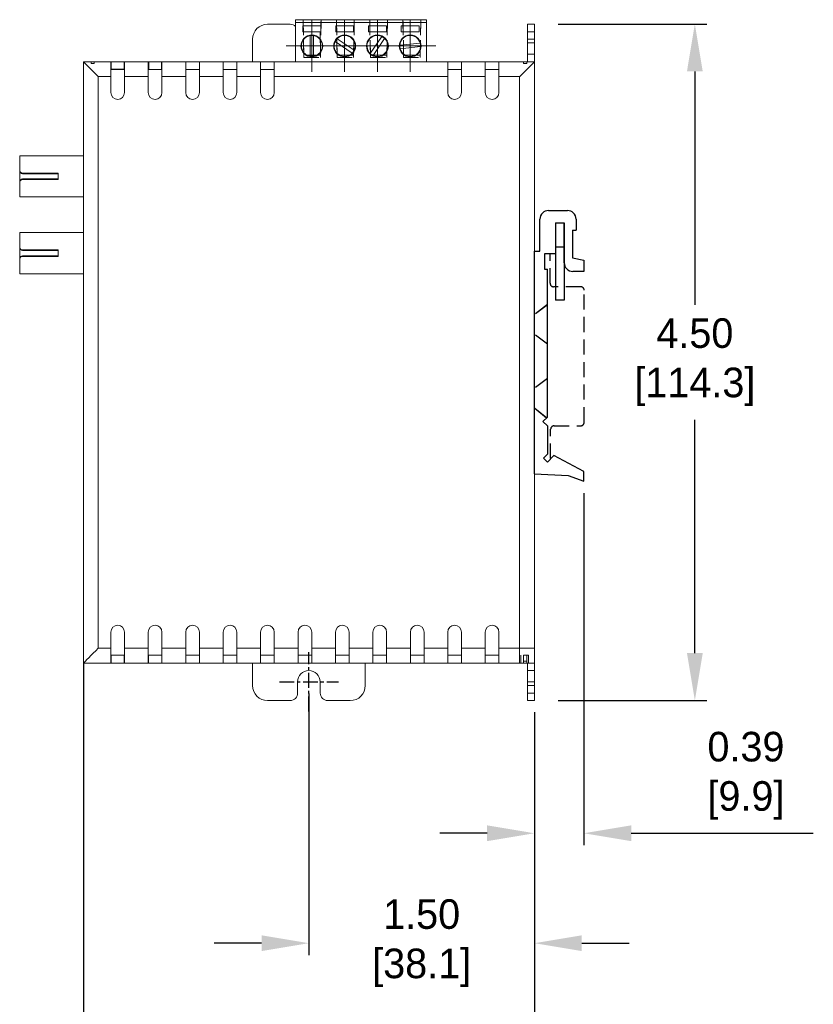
# Model space of a CAD drawing. Header units: inches. Extents: x 0 to 301, y 0 to 227.
# Tile 2 of 8: x 8 to 75, y 71 to 154. Entities that reach past the tile are written whole.
import ezdxf

# ---------------------------------------------------------------- set-up
doc = ezdxf.new("R2010")
doc.units = ezdxf.units.IN
doc.header["$MEASUREMENT"] = 0
doc.linetypes.add('CENTER', pattern=[2, 1.25, -0.25, 0.25, -0.25])
doc.linetypes.add('HIDDEN', pattern=[1.905, 1.27, -0.635])
for name, color, linetype in [('Center', 40, 'CENTER'), ('Dimensions', 140, 'Continuous'), ('Hidden', 102, 'HIDDEN')]:
    doc.layers.add(name, color=color, linetype=linetype)
doc.dimstyles.new('ISO-25', dxfattribs={"dimtxt": 2.5, "dimasz": 2.5, "dimexe": 1.25, "dimexo": 0.625, "dimtad": 1, "dimtxsty": 'Standard', "dimcen": 2.5, "dimadec": 0, "dimazin": 0, "dimtfac": 1, "dimtmove": 0, "dimatfit": 3, "dimfxl": 1, "dimarcsym": 0})

# ---------------------------------------------------------------- blocks, each defined once
blk = doc.blocks.new('SW_CENTERMARKSYMBOL_15')
at = {"color": 0, "linetype": 'Continuous', "lineweight": 0}
for p, q in [((0, 1.25), (0, 2.175)), ((0, 0), (0, 1.25)), ((-1.25, 0), (-2.175, 0)), ((0, 0), (-1.25, 0)), ((0, 0), (0, -1.25)), ((0, 0), (1.25, 0)), ((1.25, 0), (2.175, 0)), ((0, -1.25), (0, -2.175))]:
    blk.add_line(p, q, dxfattribs=at)
blk = doc.blocks.new('SW_CENTERMARKSYMBOL_16')
at = {"color": 0, "linetype": 'Continuous', "lineweight": 0}
for p, q in [((0, 1.25), (0, 2.175)), ((0, 0), (0, 1.25)), ((-1.25, 0), (-2.175, 0)), ((0, 0), (-1.25, 0)), ((0, 0), (0, -1.25)), ((0, 0), (1.25, 0)), ((1.25, 0), (2.175, 0)), ((0, -1.25), (0, -2.175))]:
    blk.add_line(p, q, dxfattribs=at)
blk = doc.blocks.new('SW_CENTERMARKSYMBOL_17')
at = {"color": 0, "linetype": 'Continuous', "lineweight": 0}
for p, q in [((0, 1.25), (0, 2.175)), ((0, 0), (0, 1.25)), ((-1.25, 0), (-2.175, 0)), ((0, 0), (-1.25, 0)), ((0, 0), (0, -1.25)), ((0, 0), (1.25, 0)), ((1.25, 0), (2.175, 0)), ((0, -1.25), (0, -2.175))]:
    blk.add_line(p, q, dxfattribs=at)
blk = doc.blocks.new('SW_CENTERMARKSYMBOL_18')
at = {"color": 0, "linetype": 'Continuous', "lineweight": 0}
for p, q in [((0, 1.25), (0, 2.175)), ((0, 0), (0, 1.25)), ((-1.25, 0), (-2.175, 0)), ((0, 0), (-1.25, 0)), ((0, 0), (0, -1.25)), ((0, 0), (1.25, 0)), ((1.25, 0), (2.175, 0)), ((0, -1.25), (0, -2.175))]:
    blk.add_line(p, q, dxfattribs=at)
blk = doc.blocks.new('*D17')
at = {"layer": 'Defpoints', "color": 0}
for p in [(52.706, 154.067), (52.706, 96.916), (65.264, 96.916)]:
    blk.add_point(p, dxfattribs=at)
at = {"layer": 'Dimensions', "color": 0, "lineweight": -2}
for p, q in [((53.706, 154.067), (66.264, 154.067)), ((65.264, 150.067), (65.264, 130.349)), ((65.264, 100.916), (65.264, 120.634)), ((53.706, 96.916), (66.264, 96.916))]:
    blk.add_line(p, q, dxfattribs=at)
at = {"layer": 'Dimensions', "color": 0}
for points in [[(64.598, 150.067), (65.931, 150.067), (65.264, 154.067)], [(64.598, 100.916), (65.931, 100.916), (65.264, 96.916)]]:
    blk.add_solid(points, dxfattribs=at)
at = {"layer": 'Dimensions', "color": 0, "insert": (65.264, 125.492), "char_height": 2.5, "attachment_point": 5}
blk.add_mtext('4.50\\P[114.3]', dxfattribs=at)
blk = doc.blocks.new('*D24')
at = {"layer": 'Defpoints', "color": 0}
for p in [(32.656, 98.504), (51.706, 96.916), (32.656, 76.406)]:
    blk.add_point(p, dxfattribs=at)
at = {"layer": 'Dimensions', "color": 0, "lineweight": -2}
for p, q in [((32.656, 97.504), (32.656, 75.406)), ((51.706, 95.916), (51.706, 75.406)), ((28.656, 76.406), (24.656, 76.406)), ((55.706, 76.406), (59.706, 76.406))]:
    blk.add_line(p, q, dxfattribs=at)
at = {"layer": 'Dimensions', "color": 0}
for points in [[(28.656, 77.072), (28.656, 75.739), (32.656, 76.406)], [(55.706, 77.072), (55.706, 75.739), (51.706, 76.406)]]:
    blk.add_solid(points, dxfattribs=at)
at = {"layer": 'Dimensions', "color": 0, "insert": (42.181, 76.406), "char_height": 2.5, "attachment_point": 5}
blk.add_mtext('1.50\\P[38.1]', dxfattribs=at)
blk = doc.blocks.new('*D25')
at = {"layer": 'Defpoints', "color": 0}
for p in [(13.606, 101.079), (51.706, 95.916), (13.606, 63.602)]:
    blk.add_point(p, dxfattribs=at)
at = {"layer": 'Dimensions', "color": 0, "lineweight": -2}
for p, q in [((13.606, 100.079), (13.606, 62.602)), ((51.706, 94.916), (51.706, 62.602)), ((17.606, 63.602), (25.715, 63.602)), ((47.706, 63.602), (39.596, 63.602))]:
    blk.add_line(p, q, dxfattribs=at)
at = {"layer": 'Dimensions', "color": 0}
for points in [[(17.606, 64.269), (17.606, 62.935), (13.606, 63.602)], [(47.706, 64.269), (47.706, 62.935), (51.706, 63.602)]]:
    blk.add_solid(points, dxfattribs=at)
at = {"layer": 'Dimensions', "color": 0, "insert": (32.656, 63.602), "char_height": 2.5, "attachment_point": 5}
blk.add_mtext('3.00\\P[76.2]', dxfattribs=at)
blk = doc.blocks.new('*D27')
at = {"layer": 'Defpoints', "color": 0}
for p in [(55.892, 115.441), (51.706, 96.904), (55.892, 85.694)]:
    blk.add_point(p, dxfattribs=at)
at = {"layer": 'Dimensions', "color": 0, "lineweight": -2}
for p, q in [((55.892, 114.441), (55.892, 84.694)), ((51.706, 95.904), (51.706, 84.694)), ((47.706, 85.694), (43.706, 85.694)), ((59.892, 85.694), (75.274, 85.694))]:
    blk.add_line(p, q, dxfattribs=at)
at = {"layer": 'Dimensions', "color": 0}
for points in [[(47.706, 86.361), (47.706, 85.028), (51.706, 85.694)], [(59.892, 86.361), (59.892, 85.028), (55.892, 85.694)]]:
    blk.add_solid(points, dxfattribs=at)
at = {"layer": 'Dimensions', "color": 0, "insert": (69.583, 90.552), "char_height": 2.5, "attachment_point": 5}
blk.add_mtext('0.39\\P[9.9]', dxfattribs=at)

msp = doc.modelspace()

# ---------------------------------------------------------------- linework, layer by layer
at = {"color": 7, "linetype": 'Continuous', "lineweight": 15}
for p, q in [((29.1631, 154.0538), (31.0681, 154.0538)), ((31.5201, 154.435), (42.5951, 154.435)), ((31.5201, 154.187), (31.5201, 154.435)), ((31.5201, 150.8788), (31.5201, 154.187)), ((31.5201, 154.187), (42.5951, 154.187)), ((31.7979, 154.202), (34.011, 154.202)), ((31.7979, 154.202), (31.7979, 154.187)), ((33.6616, 153.9144), (32.1473, 153.9144)), ((32.1473, 153.9144), (32.1473, 153.4146)), ((33.6765, 154.416), (32.1712, 154.416)), ((32.1712, 154.416), (32.1712, 154.2074)), ((32.1748, 154.2074), (32.1712, 154.416)), ((32.1712, 154.2074), (33.6765, 154.2074)), ((33.6616, 153.4146), (33.6616, 153.9144)), ((33.6728, 154.2074), (33.6765, 154.416)), ((33.6765, 154.2074), (33.6765, 154.416)), ((34.011, 154.202), (34.011, 154.187)), ((34.5667, 154.202), (34.5667, 154.187)), ((34.5667, 154.202), (36.7798, 154.202)), ((34.9161, 153.9144), (34.9161, 153.4146)), ((36.4304, 153.9144), (34.9161, 153.9144)), ((36.487, 154.416), (34.9817, 154.416)), ((34.9817, 154.416), (34.9817, 154.2074)), ((34.9854, 154.2074), (34.9817, 154.416)), ((34.9817, 154.2074), (36.487, 154.2074)), ((36.4304, 153.4146), (36.4304, 153.9144)), ((36.4834, 154.2074), (36.487, 154.416)), ((36.487, 154.2074), (36.487, 154.416)), ((36.7798, 154.202), (36.7798, 154.187)), ((37.3354, 154.202), (39.5485, 154.202)), ((37.3354, 154.202), (37.3354, 154.187)), ((37.6848, 153.9144), (37.6848, 153.4146)), ((39.1991, 153.9144), (37.6848, 153.9144)), ((39.2975, 154.416), (37.7922, 154.416)), ((37.7922, 154.416), (37.7922, 154.2074)), ((37.7959, 154.2074), (37.7922, 154.416)), ((37.7922, 154.2074), (39.2975, 154.2074)), ((39.1991, 153.4146), (39.1991, 153.9144)), ((39.2939, 154.2074), (39.2975, 154.416)), ((39.2975, 154.2074), (39.2975, 154.416)), ((39.5485, 154.202), (39.5485, 154.187)), ((40.1042, 154.202), (40.1042, 154.187)), ((40.1042, 154.202), (42.3173, 154.202)), ((41.9679, 153.9144), (40.4536, 153.9144)), ((40.4536, 153.9144), (40.4536, 153.4146)), ((42.1081, 154.416), (40.6028, 154.416)), ((40.6028, 154.416), (40.6028, 154.2074)), ((40.6064, 154.2074), (40.6028, 154.416)), ((40.6028, 154.2074), (42.1081, 154.2074)), ((41.9679, 153.4146), (41.9679, 153.9144)), ((42.1044, 154.2074), (42.1081, 154.416)), ((42.1081, 154.2074), (42.1081, 154.416)), ((42.3173, 154.202), (42.3173, 154.187)), ((42.5951, 154.187), (42.5951, 154.435)), ((42.5951, 150.8788), (42.5951, 154.187)), ((51.1256, 154.0543), (51.1256, 152.7843)), ((51.1256, 154.0543), (51.7056, 154.0543)), ((51.7056, 154.0543), (51.7056, 152.7843)), ((32.1473, 153.4146), (33.6616, 153.4146)), ((32.7594, 153.0895), (32.7594, 151.3449)), ((33.0496, 151.3449), (33.0496, 153.0895)), ((34.9161, 153.4146), (36.4304, 153.4146)), ((37.6848, 153.4146), (39.1991, 153.4146)), ((40.4536, 153.4146), (41.9679, 153.4146)), ((27.8931, 150.8788), (27.8931, 152.7838)), ((34.8689, 152.5847), (36.3153, 151.6091)), ((36.4775, 151.8497), (35.0312, 152.8253)), ((38.8095, 153.0215), (37.8339, 151.5751)), ((38.0745, 151.4129), (39.05, 152.8592)), ((42.0631, 152.4527), (40.328, 152.2703)), ((51.1256, 152.7843), (51.7056, 152.7843)), ((51.1256, 152.7843), (51.1256, 150.8788)), ((51.7056, 152.7843), (51.7056, 150.8788)), ((40.3584, 151.9817), (42.0934, 152.1641)), ((13.6056, 150.8788), (14.2556, 150.8788)), ((13.6056, 100.0788), (13.6056, 150.8788)), ((14.2556, 150.8788), (14.2556, 150.7254)), ((14.5221, 150.8788), (14.2556, 150.8788)), ((14.2556, 150.7254), (14.5221, 150.7254)), ((14.5221, 150.8788), (15.9206, 150.8788)), ((14.5221, 150.7254), (14.5221, 150.8788)), ((15.9206, 150.8788), (15.9206, 149.6288)), ((17.0744, 150.8788), (15.9206, 150.8788)), ((17.0744, 150.8788), (19.0837, 150.8788)), ((17.0744, 149.6288), (17.0744, 150.8788)), ((19.0837, 150.8788), (19.0837, 149.6288)), ((20.2375, 150.8788), (19.0837, 150.8788)), ((20.2375, 150.8788), (22.2468, 150.8788)), ((20.2375, 149.6288), (20.2375, 150.8788)), ((22.2468, 150.8788), (22.2468, 149.6288)), ((23.4006, 150.8788), (22.2468, 150.8788)), ((23.4006, 150.8788), (25.4099, 150.8788)), ((23.4006, 149.6288), (23.4006, 150.8788)), ((25.4099, 150.8788), (25.4099, 149.6288)), ((26.5637, 150.8788), (25.4099, 150.8788)), ((26.5637, 150.8788), (28.573, 150.8788)), ((26.5637, 149.6288), (26.5637, 150.8788)), ((28.573, 150.8788), (28.573, 149.6288)), ((29.7268, 150.8788), (28.573, 150.8788)), ((29.7268, 149.6288), (29.7268, 150.8788)), ((29.7268, 150.8788), (44.3884, 150.8788)), ((44.3884, 150.8788), (44.3884, 149.6288)), ((45.5423, 150.8788), (44.3884, 150.8788)), ((45.5423, 150.8788), (47.5515, 150.8788)), ((45.5423, 149.6288), (45.5423, 150.8788)), ((47.5515, 150.8788), (47.5515, 149.6288)), ((48.7054, 150.8788), (47.5515, 150.8788)), ((48.7054, 150.8788), (50.7892, 150.8788)), ((48.7054, 149.6288), (48.7054, 150.8788)), ((50.7892, 150.8788), (50.7892, 150.7254)), ((51.075, 150.8788), (50.7892, 150.8788)), ((50.7892, 150.7254), (51.0706, 150.7254)), ((51.075, 150.8788), (51.7056, 150.8788)), ((51.7056, 150.8788), (51.7056, 149.6288)), ((17.0744, 150.2288), (15.9206, 150.2288)), ((20.2375, 150.2288), (19.0837, 150.2288)), ((23.4006, 150.2288), (22.2468, 150.2288)), ((26.5637, 150.2288), (25.4099, 150.2288)), ((29.7268, 150.2288), (28.573, 150.2288)), ((45.5423, 150.2288), (44.3884, 150.2288)), ((48.7054, 150.2288), (47.5515, 150.2288)), ((14.8556, 149.6288), (14.8556, 101.3288)), ((15.9206, 149.6288), (14.8556, 149.6288)), ((15.9206, 149.6288), (15.9206, 148.2718)), ((17.0744, 148.2718), (17.0744, 149.6288)), ((19.0837, 149.6288), (17.0744, 149.6288)), ((19.0837, 149.6288), (19.0837, 148.2718)), ((20.2375, 148.2718), (20.2375, 149.6288)), ((22.2468, 149.6288), (20.2375, 149.6288)), ((22.2468, 149.6288), (22.2468, 148.2718)), ((23.4006, 148.2718), (23.4006, 149.6288)), ((25.4099, 149.6288), (23.4006, 149.6288)), ((25.4099, 149.6288), (25.4099, 148.2718)), ((26.5637, 148.2718), (26.5637, 149.6288)), ((28.573, 149.6288), (26.5637, 149.6288)), ((28.573, 149.6288), (28.573, 148.2718)), ((29.7268, 148.2718), (29.7268, 149.6288)), ((44.3884, 149.6288), (29.7268, 149.6288)), ((44.3884, 149.6288), (44.3884, 148.2718)), ((45.5423, 148.2718), (45.5423, 149.6288)), ((47.5515, 149.6288), (45.5423, 149.6288)), ((47.5515, 149.6288), (47.5515, 148.2718)), ((48.7054, 148.2718), (48.7054, 149.6288)), ((50.4556, 149.6288), (48.7054, 149.6288)), ((50.4556, 149.6288), (50.4556, 100.0788)), ((51.7056, 101.3288), (51.7056, 149.6288)), ((8.2156, 141.7124), (8.2156, 142.9353)), ((8.2156, 141.6664), (8.2156, 141.7124)), ((8.2156, 141.6751), (8.2156, 140.7248)), ((11.4656, 141.4682), (8.4656, 141.4682)), ((8.4656, 141.4682), (8.4656, 141.4228)), ((11.4656, 140.9313), (11.4656, 141.4682)), ((8.2156, 140.6871), (8.2156, 140.7333)), ((8.2156, 139.4653), (8.2156, 140.6871)), ((11.4656, 141.4228), (8.4656, 141.4228)), ((8.4656, 140.9769), (8.4656, 140.9313)), ((11.4656, 140.9769), (8.4656, 140.9769)), ((11.4656, 140.9313), (8.4656, 140.9313)), ((8.2156, 135.2213), (8.2156, 136.4441)), ((8.2156, 135.1753), (8.2156, 135.2213)), ((8.2156, 135.184), (8.2156, 134.2337)), ((11.4656, 134.9771), (8.4656, 134.9771)), ((8.4656, 134.9771), (8.4656, 134.9317)), ((11.4656, 134.9317), (8.4656, 134.9317)), ((11.4656, 134.4401), (11.4656, 134.9771)), ((8.2156, 134.196), (8.2156, 134.2422)), ((8.2156, 132.9741), (8.2156, 134.196)), ((8.4656, 134.4857), (8.4656, 134.4401)), ((11.4656, 134.4857), (8.4656, 134.4857)), ((11.4656, 134.4401), (8.4656, 134.4401)), ((15.9206, 102.6866), (15.9206, 101.3288)), ((17.0744, 101.3288), (17.0744, 102.6866)), ((19.0837, 102.6866), (19.0837, 101.3288)), ((20.2375, 101.3288), (20.2375, 102.6866)), ((22.2468, 102.6866), (22.2468, 101.3288)), ((23.4006, 101.3288), (23.4006, 102.6866)), ((25.4099, 102.6866), (25.4099, 101.3288)), ((26.5637, 101.3288), (26.5637, 102.6866)), ((28.573, 102.6866), (28.573, 101.3288)), ((29.7268, 101.3288), (29.7268, 102.6866)), ((31.7361, 102.6866), (31.7361, 101.3288)), ((32.8899, 101.3288), (32.8899, 102.6866)), ((34.8992, 102.6866), (34.8992, 101.3288)), ((36.053, 101.3288), (36.053, 102.6866)), ((38.0622, 102.6866), (38.0622, 101.3288)), ((39.2161, 101.3288), (39.2161, 102.6866)), ((41.2253, 102.6866), (41.2253, 101.3288)), ((42.3792, 101.3288), (42.3792, 102.6866)), ((44.3884, 102.6866), (44.3884, 101.3288)), ((45.5423, 101.3288), (45.5423, 102.6866)), ((47.5515, 102.6866), (47.5515, 101.3288)), ((48.7053, 101.3288), (48.7053, 102.6866)), ((14.8556, 101.3288), (15.9206, 101.3288)), ((15.9206, 101.3288), (15.9206, 100.0788)), ((15.9206, 100.7288), (17.0744, 100.7288)), ((17.0744, 101.3288), (19.0837, 101.3288)), ((17.0744, 100.0788), (17.0744, 101.3288)), ((19.0837, 101.3288), (19.0837, 100.0788)), ((19.0837, 100.7288), (20.2375, 100.7288)), ((20.2375, 101.3288), (22.2468, 101.3288)), ((20.2375, 100.0788), (20.2375, 101.3288)), ((22.2468, 101.3288), (22.2468, 100.0788)), ((22.2468, 100.7288), (23.4006, 100.7288)), ((23.4006, 101.3288), (25.4099, 101.3288)), ((23.4006, 100.0788), (23.4006, 101.3288)), ((25.4099, 101.3288), (25.4099, 100.0788)), ((25.4099, 100.7288), (26.5637, 100.7288)), ((26.5637, 101.3288), (28.573, 101.3288)), ((26.5637, 100.0788), (26.5637, 101.3288)), ((28.573, 101.3288), (28.573, 100.0788)), ((28.573, 100.7288), (29.7268, 100.7288)), ((29.7268, 101.3288), (31.7361, 101.3288)), ((29.7268, 100.0788), (29.7268, 101.3288)), ((31.7361, 101.3288), (31.7361, 100.0788)), ((31.7361, 100.7288), (32.8899, 100.7288)), ((32.8899, 101.3288), (34.8992, 101.3288)), ((32.8899, 100.0788), (32.8899, 101.3288)), ((34.8992, 101.3288), (34.8992, 100.0788)), ((34.8992, 100.7288), (36.053, 100.7288)), ((36.053, 101.3288), (38.0622, 101.3288)), ((36.053, 100.0788), (36.053, 101.3288)), ((38.0622, 101.3288), (38.0622, 100.0788)), ((38.0622, 100.7288), (39.2161, 100.7288)), ((39.2161, 101.3288), (41.2253, 101.3288)), ((39.2161, 100.0788), (39.2161, 101.3288)), ((41.2253, 101.3288), (41.2253, 100.0788)), ((41.2253, 100.7288), (42.3792, 100.7288)), ((42.3792, 101.3288), (44.3884, 101.3288)), ((42.3792, 100.0788), (42.3792, 101.3288)), ((44.3884, 101.3288), (44.3884, 100.0788)), ((44.3884, 100.7288), (45.5423, 100.7288)), ((45.5423, 101.3288), (47.5515, 101.3288)), ((45.5423, 100.0788), (45.5423, 101.3288)), ((47.5515, 101.3288), (47.5515, 100.0788)), ((47.5515, 100.7288), (48.7053, 100.7288)), ((48.7053, 101.3288), (51.7056, 101.3288)), ((48.7053, 100.0788), (48.7053, 101.3288)), ((51.7056, 101.3288), (51.7056, 100.0788)), ((14.2556, 100.0788), (13.6056, 100.0788)), ((14.2556, 100.0788), (14.5221, 100.0788)), ((15.9206, 100.0788), (14.5221, 100.0788)), ((14.8906, 100.0788), (15.9206, 100.0788)), ((15.9206, 100.0788), (17.0744, 100.0788)), ((19.0837, 100.0788), (17.0744, 100.0788)), ((17.077, 100.0788), (19.0837, 100.0788)), ((19.0837, 100.0788), (20.2375, 100.0788)), ((22.2468, 100.0788), (20.2375, 100.0788)), ((22.2468, 100.0788), (23.4006, 100.0788)), ((25.4099, 100.0788), (23.4006, 100.0788)), ((25.4099, 100.0788), (26.5637, 100.0788)), ((28.573, 100.0788), (26.5637, 100.0788)), ((27.8931, 98.1738), (27.8931, 100.0788)), ((28.573, 100.0788), (29.7268, 100.0788)), ((31.7361, 100.0788), (29.7268, 100.0788)), ((31.7361, 100.0788), (32.8899, 100.0788)), ((34.8992, 100.0788), (32.8899, 100.0788)), ((34.8992, 100.0788), (36.053, 100.0788)), ((38.0622, 100.0788), (36.053, 100.0788)), ((37.4181, 100.0788), (37.4181, 98.1738)), ((38.0622, 100.0788), (39.2161, 100.0788)), ((41.2253, 100.0788), (39.2161, 100.0788)), ((41.2253, 100.0788), (42.3792, 100.0788)), ((44.3884, 100.0788), (42.3792, 100.0788)), ((44.3884, 100.0788), (45.5423, 100.0788)), ((47.5515, 100.0788), (45.5423, 100.0788)), ((47.5515, 100.0788), (48.7053, 100.0788)), ((50.7892, 100.0788), (48.7053, 100.0788)), ((48.7053, 100.0788), (50.566, 100.0788)), ((51.0706, 100.2323), (50.7892, 100.2323)), ((50.7892, 100.2323), (50.7892, 100.0788)), ((50.7892, 100.0788), (51.075, 100.0788)), ((51.7056, 100.0788), (51.075, 100.0788)), ((51.1256, 100.0788), (51.1256, 98.1738)), ((51.7056, 100.0788), (51.7056, 98.1738)), ((31.7031, 98.4913), (31.7031, 97.5388)), ((33.6081, 97.5388), (33.6081, 98.4913)), ((51.1256, 98.1738), (51.7056, 98.1738)), ((51.1256, 98.1738), (51.1256, 96.9038)), ((51.7056, 98.1738), (51.7056, 96.9038)), ((31.0681, 96.9038), (29.1631, 96.9038)), ((36.1481, 96.9038), (34.2431, 96.9038)), ((51.1256, 96.9038), (51.7056, 96.9038))]:
    msp.add_line(p, q, dxfattribs=at)
at = {"color": 7, "linetype": 'HIDDEN', "lineweight": 0}
for p, q in [((32.2235, 151.2293), (32.1712, 154.2074)), ((32.2235, 151.4269), (32.1748, 154.2074)), ((33.6241, 151.2293), (33.6765, 154.2074)), ((33.6241, 151.4269), (33.6728, 154.2074)), ((35.0341, 151.2293), (34.9817, 154.2074)), ((35.0341, 151.4269), (34.9854, 154.2074)), ((36.4346, 151.4269), (36.4834, 154.2074)), ((36.4346, 151.2293), (36.487, 154.2074)), ((37.8446, 151.2293), (37.7922, 154.2074)), ((37.8446, 151.4269), (37.7959, 154.2074)), ((39.2452, 151.2293), (39.2975, 154.2074)), ((39.2452, 151.4269), (39.2939, 154.2074)), ((40.6551, 151.2293), (40.6028, 154.2074)), ((40.6551, 151.4269), (40.6064, 154.2074)), ((42.0557, 151.2293), (42.1081, 154.2074)), ((42.0557, 151.4269), (42.1044, 154.2074)), ((51.1256, 154.0542), (51.7056, 154.0542)), ((51.1256, 154.0542), (51.7056, 154.0542)), ((33.6081, 152.4663), (33.6081, 153.4188)), ((51.1256, 153.4192), (51.7056, 153.4192)), ((51.1256, 153.4192), (51.7056, 153.4192)), ((51.1256, 152.7843), (51.7056, 152.7843)), ((51.1256, 152.4666), (51.7056, 152.4666)), ((51.1256, 152.4666), (51.7056, 152.4666)), ((32.2235, 151.4269), (32.2235, 151.2293)), ((33.6241, 151.4269), (32.2235, 151.4269)), ((33.6241, 151.2293), (33.6241, 151.4269)), ((35.0341, 151.4269), (35.0341, 151.2293)), ((36.4346, 151.4269), (35.0341, 151.4269)), ((36.4346, 151.2293), (36.4346, 151.4269)), ((37.8446, 151.4269), (37.8446, 151.2293)), ((39.2452, 151.4269), (37.8446, 151.4269)), ((39.2452, 151.2293), (39.2452, 151.4269)), ((40.6551, 151.4269), (40.6551, 151.2293)), ((42.0557, 151.4269), (40.6551, 151.4269)), ((42.0557, 151.2293), (42.0557, 151.4269)), ((15.9232, 150.2288), (15.9232, 150.8788)), ((15.9534, 150.2438), (15.9534, 150.8788)), ((17.0468, 150.8788), (17.0468, 150.2438)), ((17.077, 150.2288), (17.077, 150.8788)), ((19.1151, 150.2288), (19.1151, 150.8788)), ((20.2087, 150.8788), (20.2087, 150.2288)), ((20.2401, 150.2288), (20.2401, 150.8788)), ((32.2235, 151.2293), (33.6241, 151.2293)), ((35.0341, 151.2293), (36.4346, 151.2293)), ((37.8446, 151.2293), (39.2452, 151.2293)), ((40.6551, 151.2293), (42.0557, 151.2293)), ((17.0468, 150.2438), (15.9534, 150.2438)), ((15.9232, 100.7288), (15.9232, 100.0788)), ((15.9431, 100.0788), (15.9431, 100.7288)), ((17.057, 100.7288), (17.057, 100.0788)), ((17.077, 100.7288), (17.077, 100.0788)), ((19.1049, 100.0788), (19.1049, 100.7288)), ((20.2188, 100.7288), (20.2188, 100.0788)), ((20.2401, 100.7288), (20.2401, 100.0788)), ((50.566, 100.7288), (50.566, 100.0788)), ((50.7892, 100.7288), (50.7892, 100.2323)), ((50.7892, 100.7288), (51.0706, 100.7288)), ((51.0706, 100.7288), (51.0706, 100.2323)), ((51.0706, 100.7288), (51.2056, 100.7288)), ((51.201, 100.7288), (51.201, 100.0788)), ((51.1256, 98.4913), (51.7056, 98.4913)), ((51.1256, 98.4913), (51.7056, 98.4913)), ((51.1256, 98.1738), (51.7056, 98.1738)), ((51.1256, 97.5388), (51.7056, 97.5388)), ((51.1256, 97.5388), (51.7056, 97.5388))]:
    msp.add_line(p, q, dxfattribs=at)
for p, q in [((52.9036, 138.3114), (54.5008, 138.3114)), ((52.1775, 134.887), (52.1775, 137.5854)), ((55.2269, 137.5854), (55.2269, 136.6415)), ((53.4965, 137.2586), (53.4965, 134.6449)), ((53.4965, 137.2586), (53.4965, 130.7249)), ((54.2225, 133.8947), (54.2225, 137.2586)), ((54.2225, 137.2586), (54.2225, 130.7249)), ((54.9365, 136.6415), (54.9365, 134.3061)), ((54.9365, 136.6415), (55.2269, 136.6415)), ((51.7056, 116.0707), (51.7056, 134.887)), ((51.7056, 116.0707), (51.7056, 134.887)), ((51.7056, 116.0707), (51.7056, 134.887)), ((51.7056, 134.887), (52.1775, 134.887)), ((54.2225, 135.2137), (53.4965, 135.2137)), ((53.4965, 134.6449), (52.5648, 134.6449)), ((52.5648, 134.6449), (52.5648, 133.3623)), ((54.9365, 134.3061), (55.8924, 134.1246)), ((55.8924, 134.1246), (55.8924, 133.1687)), ((52.5648, 133.3623), (52.8068, 133.3623)), ((52.8068, 120.8383), (52.8068, 133.3623)), ((55.8924, 133.1687), (54.9486, 133.1687)), ((54.2225, 130.7249), (53.4965, 130.7249)), ((52.8068, 120.8383), (52.4196, 120.4753)), ((52.4196, 120.4753), (52.8068, 120.1123)), ((52.8068, 120.1123), (52.8068, 117.7285)), ((52.8068, 117.7285), (52.4731, 117.3948)), ((52.4731, 117.3948), (52.8068, 117.0611)), ((53.3532, 117.6075), (52.8068, 117.0611)), ((55.8924, 116.2522), (53.3532, 117.6075)), ((51.7056, 116.0707), (54.5613, 115.9255)), ((54.5613, 115.9255), (55.8924, 115.4415)), ((55.8924, 115.4415), (55.8924, 116.2522))]:
    msp.add_line(p, q)
at = {"color": 7, "linetype": 'Continuous', "lineweight": 15, "flags": 128}
for points in [[(14.8556, 149.6288), (14.6386, 149.8459), (14.4281, 150.0564), (14.2306, 150.2538), (14.0521, 150.4323), (13.8981, 150.5864), (13.7731, 150.7114), (13.681, 150.8035), (13.6246, 150.8598), (13.6056, 150.8788)], [(13.6056, 100.0788), (13.6246, 100.0978), (13.681, 100.1542), (13.7731, 100.2463), (13.8981, 100.3713), (14.0521, 100.5254), (14.2306, 100.7038), (14.4281, 100.9013), (14.6386, 101.1118), (14.8556, 101.3288)]]:
    msp.add_lwpolyline(points, dxfattribs=at)
for points in [[(50.4556, 149.6145), (51.7056, 150.8788)], [(53.4965, 137.2586), (54.2225, 137.2586)]]:
    msp.add_lwpolyline(points)
at = {"color": 7, "linetype": 'Continuous', "lineweight": 15}
for centre in [(32.9045, 152.2172), (35.6732, 152.2172), (38.442, 152.2172), (41.2107, 152.2172)]:
    msp.add_circle(centre, 0.9248, dxfattribs=at)
for centre, radius, start, end in [((29.1631, 152.7838), 1.27, 90, 180), ((31.0681, 153.4188), 0.635, 44.619981, 90), ((32.9045, 152.2172), 0.8843, 99.442536, 260.557464), ((32.9045, 152.2172), 0.8843, 279.442536, 80.557464), ((35.6732, 152.2172), 0.8843, 335.442536, 136.557464), ((38.442, 152.2172), 0.8843, 65.442536, 226.557464), ((41.2107, 152.2172), 0.8843, 15.442536, 176.557464), ((35.6732, 152.2172), 0.8843, 155.442536, 316.557464), ((38.442, 152.2172), 0.8843, 245.442536, 46.557464), ((41.2107, 152.2172), 0.8843, 195.442536, 356.557464), ((16.4975, 148.2718), 0.5769, 180, 0), ((19.6606, 148.2718), 0.5769, 180, 0), ((22.8237, 148.2718), 0.5769, 180, 0), ((25.9868, 148.2718), 0.5769, 180, 0), ((29.1499, 148.2718), 0.5769, 180, 0), ((44.9653, 148.2718), 0.5769, 180, 0), ((48.1284, 148.2718), 0.5769, 180, 0), ((16.4975, 102.6866), 0.5769, 0, 180), ((19.6606, 102.6866), 0.5769, 0, 180), ((22.8237, 102.6866), 0.5769, 0, 180), ((25.9868, 102.6866), 0.5769, 0, 180), ((29.1499, 102.6866), 0.5769, 0, 180), ((32.313, 102.6866), 0.5769, 0, 180), ((35.4761, 102.6866), 0.5769, 0, 180), ((38.6392, 102.6866), 0.5769, 0, 180), ((41.8023, 102.6866), 0.5769, 0, 180), ((44.9653, 102.6866), 0.5769, 0, 180), ((48.1284, 102.6866), 0.5769, 0, 180), ((32.6556, 98.4913), 0.9525, 0, 180), ((29.1631, 98.1738), 1.27, 180, 270), ((36.1481, 98.1738), 1.27, 270, 0), ((31.0681, 97.5388), 0.635, 270, 0), ((34.2431, 97.5388), 0.635, 180, 270)]:
    msp.add_arc(centre, radius, start, end, dxfattribs=at)
for centre, start, end in [((52.9036, 137.5854), 90, 180), ((54.5008, 137.5854), 0, 90), ((54.9486, 133.8947), 180, 270)]:
    msp.add_arc(centre, 0.726, start, end)
for centre, start_param, end_param in [((51.075, 149.6288), 0, 0.5006547), ((51.075, 101.3288), 2.6409379, 3.1415927)]:
    msp.add_ellipse(centre, major_axis=(0, 1.25), ratio=0.0072193, start_param=start_param, end_param=end_param, dxfattribs=at)
for points, degree in [([(32.7594, 153.0895), (32.8561, 153.0895), (32.9528, 153.0895), (33.0496, 153.0895)], 3), ([(34.8689, 152.5847), (34.923, 152.6649), (34.9771, 152.7451), (35.0312, 152.8253)], 3), ([(38.8095, 153.0215), (38.8897, 152.9674), (38.9699, 152.9133), (39.05, 152.8592)], 3), ([(40.3584, 151.9817), (40.3483, 152.0779), (40.3381, 152.1741), (40.328, 152.2703)], 3), ([(42.0631, 152.4527), (42.0732, 152.3565), (42.0833, 152.2603), (42.0934, 152.1641)], 3), ([(36.4775, 151.8497), (36.4235, 151.7695), (36.3694, 151.6893), (36.3153, 151.6091)], 3), ([(38.0745, 151.4129), (37.9943, 151.467), (37.9141, 151.5211), (37.8339, 151.5751)], 3), ([(33.0496, 151.3449), (32.9528, 151.3449), (32.8561, 151.3449), (32.7594, 151.3449)], 3), ([(13.6056, 142.9353), (8.2156, 142.9353)], 1), ([(8.2156, 139.4653), (13.6056, 139.4653)], 1), ([(13.6056, 136.4441), (8.2156, 136.4441)], 1), ([(8.2156, 132.9741), (13.6056, 132.9741)], 1)]:
    msp.add_open_spline(points, degree=degree, dxfattribs=at)
at = {"color": 7, "linetype": 'HIDDEN', "lineweight": 0}
for points in [[(51.1256, 151.5141), (51.7056, 151.5141)], [(51.7056, 99.4438), (51.1256, 99.4438)]]:
    msp.add_open_spline(points, degree=1, dxfattribs=at)
at = {"color": 7, "linetype": 'Continuous', "lineweight": 15}
for points in [[(8.2156, 141.7124), (8.2156, 141.6492), (8.2424, 141.5861), (8.3346, 141.4953), (8.3995, 141.4682), (8.4656, 141.4682)], [(8.4656, 141.4228), (8.3994, 141.4228), (8.3346, 141.4498), (8.2424, 141.5406), (8.2156, 141.6038), (8.2156, 141.6664)], [(8.2156, 140.7333), (8.2156, 140.7959), (8.2423, 140.8589), (8.3345, 140.9498), (8.3994, 140.9769), (8.4656, 140.9769)], [(8.4656, 140.9313), (8.3995, 140.9313), (8.3347, 140.9043), (8.2425, 140.8136), (8.2156, 140.7503), (8.2156, 140.6871)], [(8.2156, 135.2213), (8.2156, 135.1581), (8.2424, 135.095), (8.3346, 135.0041), (8.3995, 134.9771), (8.4656, 134.9771)], [(8.4656, 134.9317), (8.3994, 134.9317), (8.3346, 134.9587), (8.2424, 135.0494), (8.2156, 135.1126), (8.2156, 135.1753)], [(8.2156, 134.2422), (8.2156, 134.3048), (8.2423, 134.3678), (8.3345, 134.4586), (8.3994, 134.4857), (8.4656, 134.4857)], [(8.4656, 134.4401), (8.3995, 134.4401), (8.3347, 134.4132), (8.2425, 134.3225), (8.2156, 134.2592), (8.2156, 134.196)]]:
    msp.add_open_spline(points, degree=3, knots=[0, 0, 0, 0, 0.5, 0.5, 1, 1, 1, 1], dxfattribs=at)
at = {"layer": 'Center'}
for p, q in [((32.6556, 95.9913), (32.6556, 100.9913)), ((30.1556, 98.4913), (35.1556, 98.4913))]:
    msp.add_line(p, q, dxfattribs=at)
at = {"layer": 'Hidden'}
for p, q in [((52.8068, 130.3618), (51.7056, 129.5269)), ((52.8068, 130.3493), (51.7056, 129.5143)), ((52.8068, 127.0221), (51.7056, 127.857)), ((52.8068, 127.0095), (51.7056, 127.8445)), ((52.8068, 124.1301), (51.7056, 123.2952)), ((52.8068, 124.1175), (51.7056, 123.2826)), ((52.7422, 120.7904), (51.7056, 121.6253)), ((52.7422, 120.7778), (51.7056, 121.6127))]:
    msp.add_line(p, q, dxfattribs=at)
msp.add_lwpolyline([(53.08, 117.3468), (53.08, 119.8248, -0.4142136), (53.38, 120.1248), (55.62, 120.1248, 0.4142136), (55.92, 120.4248), (55.92, 131.5683, 0.4142136), (55.62, 131.8683), (53.3306, 131.8683, -0.4142136), (53.0306, 132.1683), (53.0306, 134.6575)], format="xyb", dxfattribs=at)

# ---------------------------------------------------------------- block references
at = {"layer": 'Center'}
for name, p in [('SW_CENTERMARKSYMBOL_18', (32.9045, 152.2172)), ('SW_CENTERMARKSYMBOL_15', (35.6732, 152.2172)), ('SW_CENTERMARKSYMBOL_16', (38.442, 152.2172)), ('SW_CENTERMARKSYMBOL_17', (41.2107, 152.2172))]:
    msp.add_blockref(name, p, dxfattribs=at)

# ---------------------------------------------------------------- dimensions: what is measured, and where the dimension line sits
at = {"layer": 'Dimensions'}
dim = msp.add_linear_dim(base=(65.2642, 96.9164), p1=(52.7056, 154.0669), p2=(52.7056, 96.9164), angle=90, text='4.50\\P[114.3]', dimstyle='ISO-25', override={"dimasz": 4, "dimexe": 1, "dimexo": 1, "dimgap": 1.524, "dimtih": 1, "dimtoh": 1, "dimlfac": 2, "dimzin": 0, "dimpost": '\\X', "dimtofl": 0, "dimtzin": 0}, dxfattribs=at)
dim.commit()
dim.dimension.update_dxf_attribs({"geometry": '*D17', "text_midpoint": (65.2642, 125.4916), "dimtype": 160})
for base, p1, p2, text, override, picture, middle in [((55.8924, 85.6944), (51.7056, 96.9038), (55.8924, 115.4415), '0.39\\P[9.9]', {"dimasz": 4, "dimexe": 1, "dimexo": 1, "dimgap": 1.524, "dimtih": 1, "dimtoh": 1, "dimlfac": 2, "dimzin": 0, "dimpost": '\\X', "dimtofl": 0, "dimtzin": 0}, '*D27', (69.5831, 85.6944)), ((13.6056, 63.6021), (51.7056, 95.9164), (13.6056, 101.0788), '3.00\\P[76.2]', {"dimasz": 4, "dimexe": 1, "dimexo": 1, "dimgap": 1.524, "dimtad": 0, "dimtih": 1, "dimtoh": 1, "dimlfac": 2, "dimzin": 0, "dimdsep": 46, "dimpost": '\\X', "dimtofl": 0, "dimtzin": 0}, '*D25', (32.6556, 63.6021)), ((32.6556, 76.4056), (51.7056, 96.9164), (32.6556, 98.5039), '1.50\\P[38.1]', {"dimasz": 4, "dimexe": 1, "dimexo": 1, "dimgap": 1.524, "dimtad": 0, "dimtih": 1, "dimtoh": 1, "dimlfac": 2, "dimzin": 0, "dimdsep": 46, "dimpost": '\\X', "dimtofl": 0, "dimtzin": 0}, '*D24', (42.1806, 76.4056))]:
    dim = msp.add_linear_dim(base=base, p1=p1, p2=p2, text=text, dimstyle='ISO-25', override=override, dxfattribs=at)
    dim.commit()
    dim.dimension.update_dxf_attribs({"geometry": picture, "text_midpoint": middle, "dimtype": 160})

doc.saveas('drawing.dxf')
